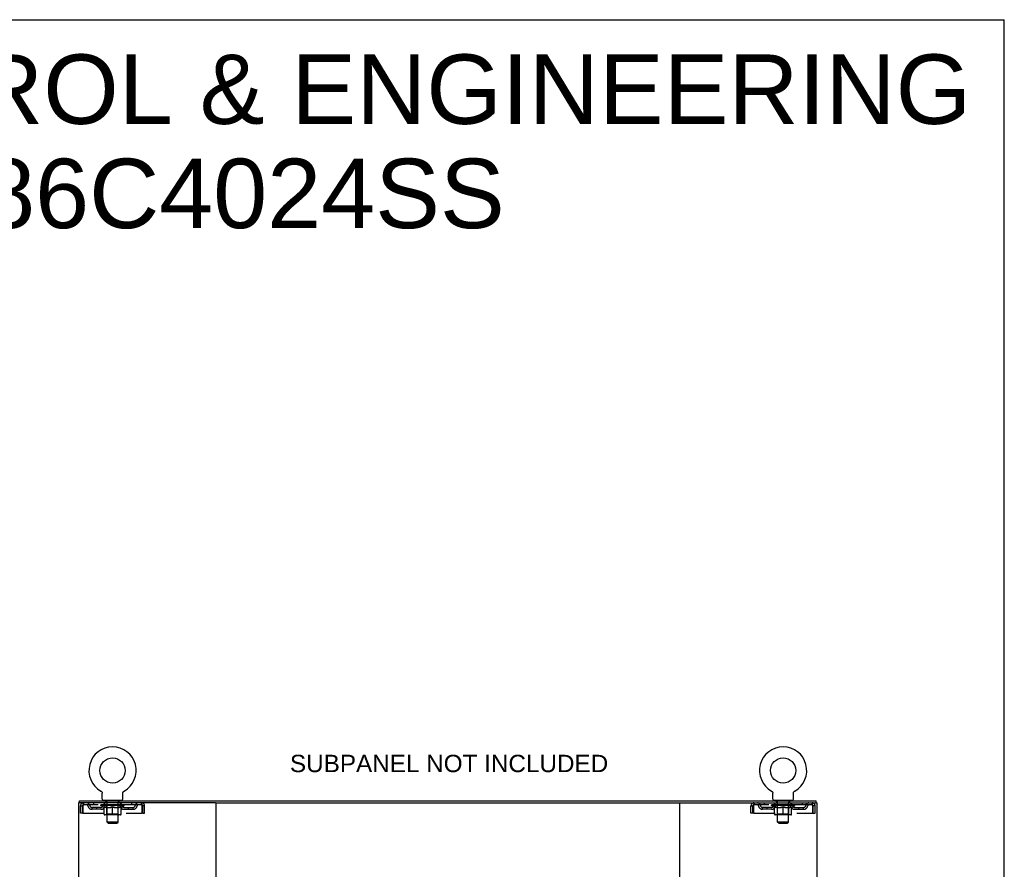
# Model space of a CAD drawing. Header units: inches. Extents: x 0 to 215, y 0 to 139.
# Tile 111 of 111: x 161 to 215, y 93 to 139. Entities that reach past the tile are written whole.
import ezdxf

# ---------------------------------------------------------------- set-up
doc = ezdxf.new("R2010")
doc.units = ezdxf.units.IN
doc.header["$LTSCALE"] = 11.804375
doc.header["$MEASUREMENT"] = 0
doc.linetypes.add('HIDDEN', pattern=[0.2, 0.1, -0.1])
doc.layers.get('0').update_dxf_attribs({"linetype": 'CONTINUOUS'})
doc.layers.add('DEFAULT_2', color=8, linetype='HIDDEN')
doc.layers.add('DIMENSIONS', color=7, linetype='CONTINUOUS')
doc.styles.get("Standard").update_dxf_attribs({"font": 'arial.ttf'})

msp = doc.modelspace()

# ---------------------------------------------------------------- linework, layer by layer
at = {"color": 7, "linetype": 'Continuous'}
for p, q in [((0, 138.875), (214.625, 138.875)), ((214.625, 0), (214.625, 138.875)), ((165.394, 96.83), (165.394, 96.83)), ((165.394, 96.83), (165.398, 96.827)), ((165.396, 96.828), (165.395, 96.829)), ((165.398, 96.827), (165.402, 96.825)), ((165.402, 96.825), (165.407, 96.822)), ((165.406, 96.822), (165.411, 96.819)), ((165.411, 96.819), (165.415, 96.815)), ((165.414, 96.816), (165.418, 96.812)), ((165.418, 96.812), (165.422, 96.809)), ((165.422, 96.809), (165.426, 96.805)), ((165.426, 96.805), (165.429, 96.801)), ((165.429, 96.802), (165.433, 96.798)), ((165.432, 96.798), (165.436, 96.794)), ((165.436, 96.794), (165.439, 96.79)), ((165.439, 96.79), (165.442, 96.785)), ((165.442, 96.786), (165.445, 96.781)), ((165.444, 96.781), (165.447, 96.777)), ((165.447, 96.777), (165.45, 96.772)), ((165.45, 96.773), (165.452, 96.768)), ((165.452, 96.768), (165.454, 96.763)), ((165.454, 96.763), (165.456, 96.759)), ((165.456, 96.759), (165.458, 96.754)), ((165.458, 96.754), (165.46, 96.749)), ((165.46, 96.749), (165.461, 96.744)), ((165.461, 96.744), (165.462, 96.739)), ((165.462, 96.739), (165.463, 96.734)), ((165.463, 96.734), (165.464, 96.729)), ((165.464, 96.729), (165.465, 96.724)), ((165.465, 96.724), (165.466, 96.719)), ((165.466, 96.709), (165.467, 96.705)), ((165.467, 96.391), (165.467, 96.705)), ((166.592, 96.719), (166.593, 96.724)), ((166.592, 96.714), (166.592, 96.719)), ((166.592, 96.391), (166.592, 96.705)), ((166.593, 96.724), (166.594, 96.729)), ((166.594, 96.729), (166.595, 96.734)), ((166.595, 96.734), (166.596, 96.739)), ((166.596, 96.739), (166.597, 96.744)), ((166.597, 96.744), (166.599, 96.749)), ((166.599, 96.749), (166.6, 96.754)), ((166.6, 96.754), (166.602, 96.759)), ((166.602, 96.759), (166.604, 96.763)), ((166.604, 96.763), (166.606, 96.768)), ((166.606, 96.768), (166.608, 96.773)), ((166.608, 96.772), (166.611, 96.777)), ((166.611, 96.777), (166.614, 96.781)), ((166.614, 96.781), (166.616, 96.786)), ((166.616, 96.785), (166.619, 96.79)), ((166.619, 96.79), (166.622, 96.794)), ((166.622, 96.794), (166.626, 96.798)), ((166.625, 96.798), (166.629, 96.802)), ((166.629, 96.801), (166.632, 96.805)), ((166.632, 96.805), (166.636, 96.809)), ((166.636, 96.809), (166.64, 96.812)), ((166.64, 96.812), (166.644, 96.816)), ((166.643, 96.815), (166.648, 96.819)), ((166.647, 96.819), (166.652, 96.822)), ((166.651, 96.822), (166.656, 96.825)), ((166.656, 96.825), (166.66, 96.827)), ((166.656, 96.825), (166.657, 96.825)), ((166.66, 96.827), (166.664, 96.83)), ((166.663, 96.829), (166.662, 96.828)), ((201.936, 96.83), (201.936, 96.83)), ((201.936, 96.83), (201.94, 96.827)), ((201.938, 96.828), (201.937, 96.829)), ((201.94, 96.827), (201.944, 96.825)), ((201.944, 96.825), (201.949, 96.822)), ((201.948, 96.822), (201.953, 96.819)), ((201.953, 96.819), (201.957, 96.815)), ((201.956, 96.816), (201.96, 96.812)), ((201.96, 96.812), (201.964, 96.809)), ((201.964, 96.809), (201.968, 96.805)), ((201.968, 96.805), (201.971, 96.801)), ((201.971, 96.802), (201.975, 96.798)), ((201.978, 96.794), (201.981, 96.79)), ((201.981, 96.79), (201.984, 96.785)), ((201.984, 96.786), (201.987, 96.781)), ((201.986, 96.781), (201.989, 96.777)), ((201.989, 96.777), (201.992, 96.772)), ((201.992, 96.773), (201.994, 96.768)), ((201.994, 96.768), (201.996, 96.763)), ((201.996, 96.763), (201.998, 96.759)), ((201.998, 96.759), (202, 96.754)), ((202, 96.754), (202.002, 96.749)), ((202.002, 96.749), (202.003, 96.744)), ((202.003, 96.744), (202.004, 96.739)), ((202.004, 96.739), (202.005, 96.734)), ((202.005, 96.734), (202.006, 96.729)), ((202.006, 96.729), (202.007, 96.724)), ((202.007, 96.724), (202.008, 96.719)), ((202.008, 96.709), (202.009, 96.705)), ((202.009, 96.391), (202.009, 96.705)), ((203.134, 96.719), (203.135, 96.724)), ((203.134, 96.714), (203.134, 96.719)), ((203.134, 96.391), (203.134, 96.705)), ((203.135, 96.724), (203.136, 96.729)), ((203.136, 96.729), (203.137, 96.734)), ((203.137, 96.734), (203.138, 96.739)), ((203.138, 96.739), (203.139, 96.744)), ((203.139, 96.744), (203.141, 96.749)), ((203.141, 96.749), (203.142, 96.754)), ((203.142, 96.754), (203.144, 96.759)), ((203.144, 96.759), (203.146, 96.763)), ((203.146, 96.763), (203.148, 96.768)), ((203.148, 96.768), (203.15, 96.773)), ((203.15, 96.772), (203.153, 96.777)), ((203.153, 96.777), (203.156, 96.781)), ((203.156, 96.781), (203.158, 96.786)), ((203.158, 96.785), (203.161, 96.79)), ((203.161, 96.79), (203.164, 96.794)), ((203.164, 96.794), (203.168, 96.798)), ((203.167, 96.798), (203.171, 96.802)), ((203.171, 96.801), (203.174, 96.805)), ((203.174, 96.805), (203.178, 96.809)), ((203.178, 96.809), (203.182, 96.812)), ((203.182, 96.812), (203.186, 96.816)), ((203.185, 96.815), (203.19, 96.819)), ((203.189, 96.819), (203.194, 96.822)), ((203.193, 96.822), (203.198, 96.825)), ((203.198, 96.825), (203.202, 96.827)), ((203.198, 96.825), (203.199, 96.825)), ((203.202, 96.827), (203.206, 96.83)), ((203.205, 96.829), (203.204, 96.828)), ((203.206, 96.83), (203.206, 96.83)), ((164.227, 96.188), (164.227, 96.292)), ((164.265, 96.188), (164.236, 96.188)), ((165.529, 96.322), (165.529, 96.292)), ((166.529, 96.322), (165.529, 96.322)), ((166.529, 96.322), (166.529, 96.292)), ((171.635, 96.188), (196.965, 96.188)), ((202.071, 96.322), (202.071, 96.292)), ((203.071, 96.322), (202.071, 96.322)), ((203.071, 96.322), (203.071, 96.292)), ((204.364, 96.188), (204.335, 96.188)), ((204.373, 96.188), (204.373, 96.292))]:
    msp.add_line(p, q, dxfattribs=at)
at = {"color": 3, "linetype": 'Continuous'}
for p, q in [((164.175, 96.188), (164.175, 10.396)), ((164.236, 96.188), (164.175, 96.188)), ((164.227, 96.292), (204.373, 96.292)), ((171.635, 96.188), (164.265, 96.188)), ((171.675, 10.436), (171.675, 96.148)), ((196.925, 96.148), (196.925, 10.436)), ((196.965, 96.188), (204.335, 96.188)), ((204.364, 96.188), (204.425, 96.188)), ((204.425, 10.396), (204.425, 96.188))]:
    msp.add_line(p, q, dxfattribs=at)
at = {"color": 7, "linetype": 'Continuous'}
for points in [[(165.466, 96.719), (165.466, 96.714), (165.466, 96.709)], [(166.592, 96.705), (166.592, 96.709), (166.592, 96.714)], [(166.592, 96.705), (166.592, 96.709), (166.592, 96.714)], [(201.974, 96.798), (201.978, 96.794), (201.981, 96.79)], [(202.008, 96.719), (202.008, 96.714), (202.008, 96.709)], [(203.134, 96.705), (203.134, 96.709), (203.134, 96.714)], [(203.134, 96.705), (203.134, 96.709), (203.134, 96.714)]]:
    msp.add_lwpolyline(points, dxfattribs=at)
for centre in [(166.029, 97.95), (202.571, 97.95)]:
    msp.add_circle(centre, 0.688, dxfattribs=at)
for centre, radius, start, end in [((166.029, 97.95), 1.288, 299.5053, 240.4947), ((202.571, 97.95), 1.288, 299.5053, 240.4947), ((165.536, 96.391), 0.069, 180, 265), ((166.523, 96.391), 0.069, 275, 360), ((171.715, 96.148), 0.04, 90, 180), ((196.885, 96.148), 0.04, 0, 90), ((202.078, 96.391), 0.069, 180, 265), ((203.065, 96.391), 0.069, 275, 360)]:
    msp.add_arc(centre, radius, start, end, dxfattribs=at)
at = {"color": 3, "linetype": 'Continuous'}
for centre, start, end in [((171.635, 96.148), 0, 90), ((196.965, 96.148), 90, 180)]:
    msp.add_arc(centre, 0.04, start, end, dxfattribs=at)
at = {"layer": 'DEFAULT_2', "color": 8, "linetype": 'HIDDEN'}
for p, q in [((165.401, 96.825), (165.402, 96.825)), ((166.664, 96.83), (166.664, 96.83)), ((201.936, 96.83), (201.936, 96.83)), ((201.943, 96.825), (201.944, 96.825)), ((164.446, 96.188), (164.446, 96.084)), ((167.612, 96.084), (164.446, 96.084)), ((164.998, 96.188), (164.998, 96.084)), ((165.396, 96.037), (165.396, 96.084)), ((165.405, 96.077), (165.405, 96.084)), ((165.414, 96.074), (165.414, 96.077)), ((165.414, 96.074), (166.644, 96.074)), ((165.423, 96.074), (165.423, 96.077)), ((165.424, 96.074), (165.424, 96.077)), ((165.434, 96.077), (165.434, 96.084)), ((165.45, 96.074), (165.45, 96.077)), ((165.452, 96.074), (165.452, 96.077)), ((165.481, 96.077), (165.481, 96.084)), ((165.495, 96.074), (165.495, 96.077)), ((165.498, 96.074), (165.498, 96.077)), ((165.702, 96.077), (165.501, 96.077)), ((165.544, 96.077), (165.544, 96.084)), ((165.545, 96.074), (165.545, 96.077)), ((165.546, 96.074), (165.546, 96.077)), ((165.549, 96.074), (165.549, 96.077)), ((165.556, 96.074), (165.556, 96.077)), ((165.556, 96.074), (165.556, 96.077)), ((165.56, 96.074), (165.56, 96.077)), ((165.563, 96.074), (165.563, 96.078)), ((165.567, 96.074), (165.567, 96.077)), ((165.582, 96.074), (165.582, 96.077)), ((165.592, 96.084), (165.592, 96.188)), ((165.6, 96.074), (165.6, 96.079)), ((165.6, 96.074), (165.6, 96.077)), ((165.621, 96.074), (165.621, 96.077)), ((165.621, 96.074), (165.621, 96.077)), ((165.622, 96.077), (165.622, 96.084)), ((165.626, 96.322), (165.626, 96.292)), ((165.632, 96.074), (165.632, 96.077)), ((165.636, 96.074), (165.636, 96.077)), ((165.645, 96.074), (165.645, 96.077)), ((165.656, 96.074), (165.656, 96.081)), ((165.664, 96.232), (165.664, 96.312)), ((165.672, 96.074), (165.672, 96.077)), ((165.734, 96.222), (165.674, 96.222)), ((165.675, 96.074), (165.675, 96.077)), ((165.702, 96.074), (165.702, 96.077)), ((165.769, 96.077), (165.707, 96.077)), ((165.712, 96.077), (165.712, 96.084)), ((165.719, 96.074), (165.719, 96.077)), ((165.724, 96.074), (165.724, 96.077)), ((165.729, 95.141), (165.729, 96.212)), ((165.73, 96.074), (165.73, 96.082)), ((165.734, 96.074), (165.734, 96.077)), ((165.745, 96.074), (165.745, 96.077)), ((165.769, 96.074), (165.769, 96.077)), ((165.844, 96.077), (165.785, 96.077)), ((165.805, 96.074), (165.805, 96.077)), ((165.812, 96.077), (165.812, 96.084)), ((165.816, 96.074), (165.816, 96.077)), ((165.819, 96.074), (165.819, 96.083)), ((165.821, 96.074), (165.821, 96.077)), ((165.829, 96.074), (165.829, 96.077)), ((165.844, 96.074), (165.844, 96.077)), ((165.925, 96.077), (165.87, 96.077)), ((165.883, 96.074), (165.883, 96.077)), ((165.915, 96.077), (165.992, 96.081)), ((165.919, 96.077), (165.919, 96.084)), ((165.92, 96.084), (165.919, 96.084)), ((165.92, 96.077), (165.92, 96.084)), ((165.92, 96.074), (165.92, 96.077)), ((165.923, 96.074), (165.923, 96.077)), ((165.925, 96.074), (165.925, 96.077)), ((165.925, 96.074), (165.925, 96.077)), ((165.96, 96.077), (166.025, 96.077)), ((165.966, 96.074), (165.966, 96.077)), ((165.971, 96.077), (165.971, 96.08)), ((165.992, 96.077), (165.992, 96.081)), ((166.008, 96.074), (166.008, 96.077)), ((166.026, 96.077), (166.026, 96.077)), ((166.026, 96.074), (166.026, 96.077)), ((166.026, 96.074), (166.026, 96.077)), ((166.029, 96.077), (166.029, 96.084)), ((166.029, 96.084), (166.143, 96.077)), ((166.032, 96.074), (166.032, 96.077)), ((166.032, 96.074), (166.032, 96.077)), ((166.032, 96.077), (166.032, 96.077)), ((166.05, 96.074), (166.05, 96.077)), ((166.05, 96.077), (166.098, 96.077)), ((166.093, 96.074), (166.093, 96.077)), ((166.133, 96.074), (166.133, 96.077)), ((166.134, 96.074), (166.134, 96.077)), ((166.134, 96.077), (166.188, 96.077)), ((166.135, 96.074), (166.135, 96.077)), ((166.138, 96.077), (166.138, 96.084)), ((166.138, 96.084), (166.139, 96.084)), ((166.138, 96.074), (166.138, 96.077)), ((166.139, 96.077), (166.139, 96.084)), ((166.175, 96.074), (166.175, 96.077)), ((166.214, 96.074), (166.214, 96.077)), ((166.214, 96.077), (166.273, 96.077)), ((166.229, 96.074), (166.229, 96.077)), ((166.237, 96.074), (166.237, 96.077)), ((166.24, 96.074), (166.24, 96.083)), ((166.242, 96.074), (166.242, 96.077)), ((166.246, 96.077), (166.246, 96.084)), ((166.253, 96.074), (166.253, 96.077)), ((166.289, 96.074), (166.289, 96.077)), ((166.289, 96.077), (166.351, 96.077)), ((166.313, 96.074), (166.313, 96.077)), ((166.384, 96.222), (166.324, 96.222)), ((166.324, 96.074), (166.324, 96.077)), ((166.328, 96.074), (166.328, 96.082)), ((166.329, 95.141), (166.329, 96.212)), ((166.334, 96.074), (166.334, 96.077)), ((166.339, 96.074), (166.339, 96.077)), ((166.346, 96.077), (166.346, 96.084)), ((166.356, 96.074), (166.356, 96.077)), ((166.356, 96.077), (166.557, 96.077)), ((166.383, 96.074), (166.383, 96.077)), ((166.386, 96.074), (166.386, 96.077)), ((166.394, 96.232), (166.394, 96.312)), ((166.402, 96.074), (166.402, 96.081)), ((166.413, 96.074), (166.413, 96.077)), ((166.422, 96.074), (166.422, 96.077)), ((166.426, 96.074), (166.426, 96.077)), ((166.432, 96.322), (166.432, 96.292)), ((166.436, 96.077), (166.436, 96.084)), ((166.438, 96.074), (166.438, 96.077)), ((166.438, 96.074), (166.438, 96.077)), ((166.458, 96.074), (166.458, 96.079)), ((166.458, 96.074), (166.458, 96.077)), ((166.467, 96.084), (166.467, 96.188)), ((166.476, 96.074), (166.476, 96.077)), ((166.491, 96.074), (166.491, 96.077)), ((166.495, 96.074), (166.495, 96.078)), ((166.498, 96.074), (166.498, 96.077)), ((166.502, 96.074), (166.502, 96.077)), ((166.502, 96.074), (166.502, 96.077)), ((166.509, 96.074), (166.509, 96.077)), ((166.512, 96.074), (166.512, 96.077)), ((166.513, 96.074), (166.513, 96.077)), ((166.514, 96.077), (166.514, 96.084)), ((166.56, 96.074), (166.56, 96.077)), ((166.563, 96.074), (166.563, 96.077)), ((166.577, 96.077), (166.577, 96.084)), ((166.606, 96.074), (166.606, 96.077)), ((166.608, 96.074), (166.608, 96.077)), ((166.624, 96.077), (166.624, 96.084)), ((166.634, 96.074), (166.634, 96.077)), ((166.635, 96.074), (166.635, 96.077)), ((166.644, 96.074), (166.644, 96.077)), ((166.653, 96.077), (166.653, 96.084)), ((166.662, 96.037), (166.662, 96.084)), ((167.06, 96.188), (167.06, 96.084)), ((167.612, 96.084), (167.612, 96.188)), ((200.988, 96.188), (200.988, 96.084)), ((204.154, 96.084), (200.988, 96.084)), ((201.54, 96.188), (201.54, 96.084)), ((201.938, 96.037), (201.938, 96.084)), ((201.947, 96.077), (201.947, 96.084)), ((201.956, 96.074), (201.956, 96.077)), ((201.956, 96.074), (203.186, 96.074)), ((201.965, 96.074), (201.965, 96.077)), ((201.966, 96.074), (201.966, 96.077)), ((201.976, 96.077), (201.976, 96.084)), ((201.992, 96.074), (201.992, 96.077)), ((201.994, 96.074), (201.994, 96.077)), ((202.023, 96.077), (202.023, 96.084)), ((202.037, 96.074), (202.037, 96.077)), ((202.04, 96.074), (202.04, 96.077)), ((202.244, 96.077), (202.043, 96.077)), ((202.086, 96.077), (202.086, 96.084)), ((202.087, 96.074), (202.087, 96.077)), ((202.088, 96.074), (202.088, 96.077)), ((202.091, 96.074), (202.091, 96.077)), ((202.098, 96.074), (202.098, 96.077)), ((202.098, 96.074), (202.098, 96.077)), ((202.102, 96.074), (202.102, 96.077)), ((202.105, 96.074), (202.105, 96.078)), ((202.109, 96.074), (202.109, 96.077)), ((202.124, 96.074), (202.124, 96.077)), ((202.134, 96.084), (202.134, 96.188)), ((202.142, 96.074), (202.142, 96.079)), ((202.142, 96.074), (202.142, 96.077)), ((202.163, 96.074), (202.163, 96.077)), ((202.163, 96.074), (202.163, 96.077)), ((202.164, 96.077), (202.164, 96.084)), ((202.168, 96.322), (202.168, 96.292)), ((202.174, 96.074), (202.174, 96.077)), ((202.178, 96.074), (202.178, 96.077)), ((202.187, 96.074), (202.187, 96.077)), ((202.198, 96.074), (202.198, 96.081)), ((202.206, 96.232), (202.206, 96.312)), ((202.214, 96.074), (202.214, 96.077)), ((202.276, 96.222), (202.216, 96.222)), ((202.217, 96.074), (202.217, 96.077)), ((202.244, 96.074), (202.244, 96.077)), ((202.311, 96.077), (202.249, 96.077)), ((202.254, 96.077), (202.254, 96.084)), ((202.261, 96.074), (202.261, 96.077)), ((202.266, 96.074), (202.266, 96.077)), ((202.271, 95.141), (202.271, 96.212)), ((202.272, 96.074), (202.272, 96.082)), ((202.276, 96.074), (202.276, 96.077)), ((202.287, 96.074), (202.287, 96.077)), ((202.311, 96.074), (202.311, 96.077)), ((202.386, 96.077), (202.327, 96.077)), ((202.347, 96.074), (202.347, 96.077)), ((202.354, 96.077), (202.354, 96.084)), ((202.358, 96.074), (202.358, 96.077)), ((202.361, 96.074), (202.361, 96.083)), ((202.363, 96.074), (202.363, 96.077)), ((202.371, 96.074), (202.371, 96.077)), ((202.386, 96.074), (202.386, 96.077)), ((202.467, 96.077), (202.412, 96.077)), ((202.425, 96.074), (202.425, 96.077)), ((202.457, 96.077), (202.534, 96.081)), ((202.461, 96.077), (202.461, 96.084)), ((202.462, 96.084), (202.461, 96.084)), ((202.462, 96.077), (202.462, 96.084)), ((202.462, 96.074), (202.462, 96.077)), ((202.465, 96.074), (202.465, 96.077)), ((202.467, 96.074), (202.467, 96.077)), ((202.467, 96.074), (202.467, 96.077)), ((202.502, 96.077), (202.567, 96.077)), ((202.508, 96.074), (202.508, 96.077)), ((202.513, 96.077), (202.513, 96.08)), ((202.534, 96.077), (202.534, 96.081)), ((202.55, 96.074), (202.55, 96.077)), ((202.568, 96.077), (202.568, 96.077)), ((202.568, 96.074), (202.568, 96.077)), ((202.568, 96.074), (202.568, 96.077)), ((202.571, 96.077), (202.571, 96.084)), ((202.571, 96.084), (202.685, 96.077)), ((202.574, 96.074), (202.574, 96.077)), ((202.574, 96.074), (202.574, 96.077)), ((202.574, 96.077), (202.574, 96.077)), ((202.592, 96.074), (202.592, 96.077)), ((202.592, 96.077), (202.64, 96.077)), ((202.635, 96.074), (202.635, 96.077)), ((202.675, 96.074), (202.675, 96.077)), ((202.676, 96.074), (202.676, 96.077)), ((202.676, 96.077), (202.73, 96.077)), ((202.677, 96.074), (202.677, 96.077)), ((202.68, 96.077), (202.68, 96.084)), ((202.68, 96.084), (202.681, 96.084)), ((202.68, 96.074), (202.68, 96.077)), ((202.681, 96.077), (202.681, 96.084)), ((202.717, 96.074), (202.717, 96.077)), ((202.756, 96.074), (202.756, 96.077)), ((202.756, 96.077), (202.815, 96.077)), ((202.771, 96.074), (202.771, 96.077)), ((202.779, 96.074), (202.779, 96.077)), ((202.782, 96.074), (202.782, 96.083)), ((202.784, 96.074), (202.784, 96.077)), ((202.788, 96.077), (202.788, 96.084)), ((202.795, 96.074), (202.795, 96.077)), ((202.831, 96.074), (202.831, 96.077)), ((202.831, 96.077), (202.893, 96.077)), ((202.855, 96.074), (202.855, 96.077)), ((202.926, 96.222), (202.866, 96.222)), ((202.866, 96.074), (202.866, 96.077)), ((202.87, 96.074), (202.87, 96.082)), ((202.871, 95.141), (202.871, 96.212)), ((202.876, 96.074), (202.876, 96.077)), ((202.881, 96.074), (202.881, 96.077)), ((202.888, 96.077), (202.888, 96.084)), ((202.898, 96.074), (202.898, 96.077)), ((202.898, 96.077), (203.099, 96.077)), ((202.925, 96.074), (202.925, 96.077)), ((202.928, 96.074), (202.928, 96.077)), ((202.936, 96.232), (202.936, 96.312)), ((202.944, 96.074), (202.944, 96.081)), ((202.955, 96.074), (202.955, 96.077)), ((202.964, 96.074), (202.964, 96.077)), ((202.968, 96.074), (202.968, 96.077)), ((202.974, 96.322), (202.974, 96.292)), ((202.978, 96.077), (202.978, 96.084)), ((202.98, 96.074), (202.98, 96.077)), ((202.98, 96.074), (202.98, 96.077)), ((203, 96.074), (203, 96.079)), ((203, 96.074), (203, 96.077)), ((203.009, 96.084), (203.009, 96.188)), ((203.018, 96.074), (203.018, 96.077)), ((203.033, 96.074), (203.033, 96.077)), ((203.037, 96.074), (203.037, 96.078)), ((203.04, 96.074), (203.04, 96.077)), ((203.044, 96.074), (203.044, 96.077)), ((203.044, 96.074), (203.044, 96.077)), ((203.051, 96.074), (203.051, 96.077)), ((203.054, 96.074), (203.054, 96.077)), ((203.055, 96.074), (203.055, 96.077)), ((203.056, 96.077), (203.056, 96.084)), ((203.102, 96.074), (203.102, 96.077)), ((203.105, 96.074), (203.105, 96.077)), ((203.119, 96.077), (203.119, 96.084)), ((203.148, 96.074), (203.148, 96.077)), ((203.15, 96.074), (203.15, 96.077)), ((203.166, 96.077), (203.166, 96.084)), ((203.176, 96.074), (203.176, 96.077)), ((203.177, 96.074), (203.177, 96.077)), ((203.186, 96.074), (203.186, 96.077)), ((203.195, 96.077), (203.195, 96.084)), ((203.204, 96.037), (203.204, 96.084)), ((203.602, 96.188), (203.602, 96.084)), ((204.154, 96.084), (204.154, 96.188)), ((164.279, 95.625), (164.279, 96.021)), ((164.279, 96.021), (164.383, 96.021)), ((164.383, 95.625), (164.279, 95.625)), ((164.383, 95.625), (164.383, 96.021)), ((164.413, 96.021), (164.413, 95.625)), ((164.413, 95.625), (167.645, 95.625)), ((164.914, 95.833), (164.914, 95.937)), ((165.397, 95.937), (164.914, 95.937)), ((165.397, 95.833), (164.914, 95.833)), ((165.164, 95.833), (165.164, 95.937)), ((165.555, 95.925), (165.396, 96.037)), ((166.662, 96.037), (165.396, 96.037)), ((165.555, 95.925), (165.566, 95.925)), ((165.566, 95.562), (165.566, 95.969)), ((166.455, 95.525), (165.603, 95.525)), ((165.716, 95.565), (165.676, 95.525)), ((165.708, 95.925), (165.888, 95.925)), ((165.716, 95.565), (165.716, 96.034)), ((166.342, 95.565), (165.716, 95.565)), ((166.029, 95.525), (166.029, 95.969)), ((166.17, 95.925), (166.35, 95.925)), ((166.342, 95.565), (166.342, 96.034)), ((166.342, 95.565), (166.382, 95.525)), ((166.493, 95.562), (166.493, 95.969)), ((166.493, 95.925), (166.503, 95.925)), ((166.503, 95.925), (166.662, 96.037)), ((166.661, 95.937), (167.144, 95.937)), ((166.661, 95.833), (167.144, 95.833)), ((166.894, 95.833), (166.894, 95.937)), ((167.144, 95.833), (167.144, 95.937)), ((167.645, 95.625), (167.645, 96.021)), ((167.675, 95.625), (167.675, 96.021)), ((167.779, 96.021), (167.675, 96.021)), ((167.675, 95.625), (167.779, 95.625)), ((167.779, 95.625), (167.779, 96.021)), ((200.821, 95.625), (200.821, 96.021)), ((200.821, 96.021), (200.925, 96.021)), ((200.925, 95.625), (200.821, 95.625)), ((200.925, 95.625), (200.925, 96.021)), ((200.955, 96.021), (200.955, 95.625)), ((200.955, 95.625), (204.187, 95.625)), ((201.456, 95.833), (201.456, 95.937)), ((201.939, 95.937), (201.456, 95.937)), ((201.939, 95.833), (201.456, 95.833)), ((201.706, 95.833), (201.706, 95.937)), ((203.204, 96.037), (201.938, 96.037)), ((202.097, 95.925), (201.938, 96.037)), ((202.097, 95.925), (202.108, 95.925)), ((202.108, 95.562), (202.108, 95.969)), ((202.997, 95.525), (202.145, 95.525)), ((202.258, 95.565), (202.218, 95.525)), ((202.25, 95.925), (202.43, 95.925)), ((202.258, 95.565), (202.258, 96.034)), ((202.884, 95.565), (202.258, 95.565)), ((202.571, 95.525), (202.571, 95.969)), ((202.712, 95.925), (202.892, 95.925)), ((202.884, 95.565), (202.884, 96.034)), ((202.884, 95.565), (202.924, 95.525)), ((203.035, 95.562), (203.035, 95.969)), ((203.035, 95.925), (203.045, 95.925)), ((203.045, 95.925), (203.204, 96.037)), ((203.203, 95.937), (203.686, 95.937)), ((203.203, 95.833), (203.686, 95.833)), ((203.436, 95.833), (203.436, 95.937)), ((203.686, 95.833), (203.686, 95.937)), ((204.187, 95.625), (204.187, 96.021)), ((204.217, 95.625), (204.217, 96.021)), ((204.321, 96.021), (204.217, 96.021)), ((204.217, 95.625), (204.321, 95.625)), ((204.321, 95.625), (204.321, 96.021)), ((165.798, 95.072), (165.729, 95.141)), ((166.329, 95.141), (165.729, 95.141)), ((165.798, 95.072), (166.26, 95.072)), ((166.26, 95.072), (166.329, 95.141)), ((202.871, 95.141), (202.271, 95.141)), ((202.34, 95.072), (202.271, 95.141)), ((202.34, 95.072), (202.802, 95.072)), ((202.802, 95.072), (202.871, 95.141))]:
    msp.add_line(p, q, dxfattribs=at)
for points in [[(164.446, 96.188), (164.444, 96.187), (164.441, 96.184), (164.439, 96.178), (164.437, 96.171), (164.434, 96.162), (164.432, 96.151), (164.43, 96.139), (164.427, 96.125), (164.425, 96.11), (164.422, 96.093), (164.42, 96.076), (164.418, 96.058), (164.415, 96.039), (164.413, 96.021)], [(164.446, 96.084), (164.444, 96.083), (164.441, 96.082), (164.439, 96.08), (164.437, 96.077), (164.434, 96.074), (164.432, 96.07), (164.43, 96.065), (164.427, 96.06), (164.425, 96.054), (164.422, 96.048), (164.42, 96.042), (164.418, 96.035), (164.415, 96.028), (164.413, 96.021)], [(167.645, 96.021), (167.643, 96.039), (167.64, 96.058), (167.638, 96.076), (167.636, 96.093), (167.633, 96.11), (167.631, 96.125), (167.629, 96.139), (167.626, 96.151), (167.624, 96.162), (167.621, 96.171), (167.619, 96.178), (167.617, 96.184), (167.614, 96.187), (167.612, 96.188)], [(167.645, 96.021), (167.643, 96.028), (167.64, 96.035), (167.638, 96.042), (167.636, 96.048), (167.633, 96.054), (167.631, 96.06), (167.629, 96.065), (167.626, 96.07), (167.624, 96.074), (167.621, 96.077), (167.619, 96.08), (167.617, 96.082), (167.614, 96.083), (167.612, 96.084)], [(200.988, 96.188), (200.986, 96.187), (200.983, 96.184), (200.981, 96.178), (200.979, 96.171), (200.976, 96.162), (200.974, 96.151), (200.972, 96.139), (200.969, 96.125), (200.967, 96.11), (200.964, 96.093), (200.962, 96.076), (200.96, 96.058), (200.957, 96.039), (200.955, 96.021)], [(200.988, 96.084), (200.986, 96.083), (200.983, 96.082), (200.981, 96.08), (200.979, 96.077), (200.976, 96.074), (200.974, 96.07), (200.972, 96.065), (200.969, 96.06), (200.967, 96.054), (200.964, 96.048), (200.962, 96.042), (200.96, 96.035), (200.957, 96.028), (200.955, 96.021)], [(204.187, 96.021), (204.185, 96.039), (204.182, 96.058), (204.18, 96.076), (204.178, 96.093), (204.175, 96.11), (204.173, 96.125), (204.171, 96.139), (204.168, 96.151), (204.166, 96.162), (204.163, 96.171), (204.161, 96.178), (204.159, 96.184), (204.156, 96.187), (204.154, 96.188)], [(204.187, 96.021), (204.185, 96.028), (204.182, 96.035), (204.18, 96.042), (204.178, 96.048), (204.175, 96.054), (204.173, 96.06), (204.171, 96.065), (204.168, 96.07), (204.166, 96.074), (204.163, 96.077), (204.161, 96.08), (204.159, 96.082), (204.156, 96.083), (204.154, 96.084)], [(165.715, 95.925), (165.691, 95.93), (165.666, 95.936), (165.641, 95.942), (165.616, 95.95), (165.591, 95.959), (165.566, 95.969)], [(165.566, 95.968), (165.59, 95.958), (165.614, 95.95), (165.638, 95.942), (165.661, 95.936), (165.685, 95.93), (165.708, 95.925)], [(166.029, 95.969), (166.003, 95.959), (165.977, 95.95), (165.952, 95.942), (165.927, 95.936), (165.903, 95.93), (165.878, 95.925)], [(165.888, 95.925), (165.911, 95.93), (165.934, 95.936), (165.958, 95.942), (165.981, 95.95), (166.005, 95.958), (166.029, 95.967)], [(166.18, 95.925), (166.155, 95.93), (166.13, 95.936), (166.105, 95.942), (166.08, 95.95), (166.055, 95.959), (166.029, 95.969)], [(166.029, 95.967), (166.053, 95.958), (166.077, 95.95), (166.101, 95.942), (166.124, 95.936), (166.147, 95.93), (166.17, 95.925)], [(166.493, 95.969), (166.467, 95.959), (166.441, 95.95), (166.416, 95.942), (166.392, 95.936), (166.367, 95.93), (166.343, 95.925)], [(166.35, 95.925), (166.374, 95.93), (166.397, 95.936), (166.421, 95.942), (166.444, 95.95), (166.468, 95.958), (166.493, 95.968)], [(202.257, 95.925), (202.233, 95.93), (202.208, 95.936), (202.183, 95.942), (202.158, 95.95), (202.133, 95.959), (202.108, 95.969)], [(202.108, 95.968), (202.132, 95.958), (202.156, 95.95), (202.18, 95.942), (202.203, 95.936), (202.227, 95.93), (202.25, 95.925)], [(202.571, 95.969), (202.545, 95.959), (202.519, 95.95), (202.494, 95.942), (202.469, 95.936), (202.445, 95.93), (202.42, 95.925)], [(202.43, 95.925), (202.453, 95.93), (202.476, 95.936), (202.5, 95.942), (202.523, 95.95), (202.547, 95.958), (202.571, 95.967)], [(202.722, 95.925), (202.697, 95.93), (202.672, 95.936), (202.647, 95.942), (202.622, 95.95), (202.597, 95.959), (202.571, 95.969)], [(202.571, 95.967), (202.595, 95.958), (202.619, 95.95), (202.643, 95.942), (202.666, 95.936), (202.689, 95.93), (202.712, 95.925)], [(203.035, 95.969), (203.009, 95.959), (202.983, 95.95), (202.958, 95.942), (202.934, 95.936), (202.909, 95.93), (202.885, 95.925)], [(202.892, 95.925), (202.916, 95.93), (202.939, 95.936), (202.963, 95.942), (202.986, 95.95), (203.01, 95.958), (203.035, 95.968)]]:
    msp.add_lwpolyline(points, dxfattribs=at)
for centre, radius, start, end in [((164.446, 96.021), 0.167, 90, 180), ((164.446, 96.021), 0.063, 90, 180), ((164.625, 96.021), 0.167, 8.0716, 90), ((164.626, 96.021), 0.0625, 7.9863, 90), ((165.687, 96.021), 0.167, 90, 171.9284), ((165.536, 96.391), 0.069, 265, 270), ((165.686, 96.021), 0.0625, 90, 172.0137), ((165.654, 96.312), 0.01, 0, 90), ((165.674, 96.232), 0.01, 180, 270), ((165.676, 96.034), 0.0398, 0, 90), ((165.719, 96.212), 0.01, 0, 90), ((166.339, 96.212), 0.01, 90, 180), ((166.382, 96.034), 0.0398, 90, 180), ((166.372, 96.021), 0.167, 8.0716, 90), ((166.372, 96.021), 0.0625, 7.9863, 90), ((166.384, 96.232), 0.01, 270, 360), ((166.404, 96.312), 0.01, 90, 180), ((166.523, 96.391), 0.069, 270, 275), ((167.433, 96.021), 0.167, 90, 171.9284), ((167.432, 96.021), 0.0625, 90, 172.0137), ((167.612, 96.021), 0.167, 0, 90), ((167.612, 96.021), 0.063, 0, 90), ((200.988, 96.021), 0.167, 90, 180), ((200.988, 96.021), 0.063, 90, 180), ((201.167, 96.021), 0.167, 8.0716, 90), ((201.168, 96.021), 0.0625, 7.9863, 90), ((202.229, 96.021), 0.167, 90, 171.9284), ((202.078, 96.391), 0.069, 265, 270), ((202.228, 96.021), 0.0625, 90, 172.0137), ((202.196, 96.312), 0.01, 0, 90), ((202.216, 96.232), 0.01, 180, 270), ((202.218, 96.034), 0.0398, 0, 90), ((202.261, 96.212), 0.01, 0, 90), ((202.881, 96.212), 0.01, 90, 180), ((202.924, 96.034), 0.0398, 90, 180), ((202.914, 96.021), 0.167, 8.0716, 90), ((202.914, 96.021), 0.0625, 7.9863, 90), ((202.926, 96.232), 0.01, 270, 360), ((202.946, 96.312), 0.01, 90, 180), ((203.065, 96.391), 0.069, 270, 275), ((203.975, 96.021), 0.167, 90, 171.9284), ((203.974, 96.021), 0.0625, 90, 172.0137), ((204.154, 96.021), 0.167, 0, 90), ((204.154, 96.021), 0.063, 0, 90), ((164.914, 96.062), 0.229, 187.9863, 270), ((164.914, 96.062), 0.125, 188.0716, 270), ((165.397, 96.062), 0.125, 270, 351.9284), ((165.397, 96.062), 0.229, 270, 352.0137), ((165.603, 95.562), 0.0371, 180, 270), ((166.661, 96.062), 0.229, 187.9863, 270), ((166.455, 95.562), 0.0371, 270, 360), ((166.661, 96.062), 0.125, 188.0716, 270), ((167.144, 96.062), 0.125, 270, 351.9284), ((167.144, 96.062), 0.229, 270, 352.0137), ((201.456, 96.062), 0.229, 187.9863, 270), ((201.456, 96.062), 0.125, 188.0716, 270), ((201.939, 96.062), 0.125, 270, 351.9284), ((201.939, 96.062), 0.229, 270, 352.0137), ((202.145, 95.562), 0.0371, 180, 270), ((203.203, 96.062), 0.229, 187.9863, 270), ((202.997, 95.562), 0.0371, 270, 360), ((203.203, 96.062), 0.125, 188.0716, 270), ((203.686, 96.062), 0.125, 270, 351.9284), ((203.686, 96.062), 0.229, 270, 352.0137)]:
    msp.add_arc(centre, radius, start, end, dxfattribs=at)
for centre, major_axis, ratio, start_param, end_param in [((166.029, 96.084), (0.633, 0.007), 0.05963, 2.96643, 3.140963), ((165.376, 96.072), (0.198, 0), 0.060556, 0.430652, 1.470503), ((166.029, 96.084), (0.633, 0), 0.060556, -3.141593, -2.96706), ((165.376, 96.065), (0.198, 0.002), 0.05963, 1.376596, 1.469874), ((166.029, 96.084), (0.633, 0.013), 0.05688, 2.791345, 2.965878), ((165.352, 96.072), (0.198, 0.002), 0.05963, 0.25549, 1.295341), ((165.42, 96.072), (0.198, -0.002), 0.05963, 0.605815, 1.645666), ((166.029, 96.084), (0.633, -0.007), 0.05963, -2.96643, -2.791898), ((165.42, 96.065), (0.198, 0), 0.060556, 1.551758, 1.645036), ((165.352, 96.065), (0.198, 0.004), 0.05688, 1.20151, 1.294789), ((165.421, 96.067), (0.164, 0.002), 0.05963, 1.065228, 1.614276), ((165.402, 96.067), (0.164, 0.003), 0.05688, 0.890143, 1.43919), ((165.46, 96.067), (0.164, 0), 0.060556, 1.240391, 1.789438), ((166.029, 96.084), (0.633, 0.019), 0.052395, 2.616403, 2.790936), ((165.348, 96.072), (0.198, 0.004), 0.05688, 0.080405, 1.120256), ((165.483, 96.072), (0.198, -0.004), 0.05688, 0.7809, 1.820751), ((166.029, 96.084), (0.633, -0.013), 0.05688, -2.791345, -2.616812), ((165.483, 96.065), (0.198, -0.002), 0.05963, 1.72692, 1.820198), ((165.348, 96.065), (0.198, 0.006), 0.052395, 1.026568, 1.119847), ((165.401, 96.067), (0.164, 0.005), 0.052395, 0.715201, 1.264248), ((165.515, 96.067), (0.164, -0.002), 0.05963, 1.415553, 1.9646), ((166.029, 96.084), (0.633, 0.025), 0.046319, 2.441654, 2.616187), ((165.562, 96.072), (0.198, -0.006), 0.052395, 0.955842, 1.995693), ((166.029, 96.084), (0.633, -0.019), 0.052395, -2.616403, -2.44187), ((165.365, 96.072), (0.198, 0.006), 0.052395, -0.094537, 0.945314), ((165.562, 96.065), (0.198, -0.004), 0.05688, 1.902006, 1.995284), ((165.365, 96.065), (0.198, 0.008), 0.046319, 0.851819, 0.945098), ((165.419, 96.067), (0.164, 0.006), 0.046319, 0.540452, 1.089499), ((165.586, 96.067), (0.164, -0.003), 0.05688, 1.590638, 2.139686), ((166.029, 96.084), (0.633, 0.029), 0.038841, 2.267123, 2.441656), ((165.655, 96.072), (0.198, -0.008), 0.046319, 1.130591, 2.170442), ((165.402, 96.072), (0.198, 0.008), 0.046319, -0.269286, 0.770565), ((166.029, 96.084), (0.633, -0.025), 0.046319, -2.441654, -2.267121), ((165.655, 96.065), (0.198, -0.006), 0.052395, 2.076947, 2.170226), ((165.402, 96.065), (0.198, 0.009), 0.038841, 0.677289, 0.770567), ((165.456, 96.067), (0.164, 0.008), 0.038841, 0.365921, 0.914969), ((165.671, 96.067), (0.164, -0.005), 0.052395, 1.76558, 2.314627), ((166.029, 96.084), (0.633, 0.033), 0.030195, 2.09281, 2.267343), ((165.76, 96.072), (0.198, -0.009), 0.038841, 1.305122, 2.344973), ((165.458, 96.072), (0.198, 0.009), 0.038841, -0.443817, 0.596034), ((166.029, 96.084), (0.633, -0.029), 0.038841, -2.267123, -2.092591), ((165.76, 96.065), (0.198, -0.008), 0.046319, 2.251696, 2.344975), ((165.458, 96.065), (0.198, 0.01), 0.030195, 0.502975, 0.596254), ((165.511, 96.067), (0.164, 0.009), 0.030195, 0.191608, 0.740655), ((165.766, 96.067), (0.164, -0.006), 0.046319, 1.940329, 2.489376), ((165.532, 96.072), (0.198, 0.01), 0.030195, -0.61813, 0.421721), ((166.029, 96.084), (0.633, 0.036), 0.020645, 1.918687, 2.09322), ((165.873, 96.072), (0.198, -0.01), 0.030195, 1.479435, 2.519286), ((166.029, 96.084), (0.633, -0.033), 0.030195, -2.09281, -1.918277), ((165.873, 96.065), (0.198, -0.009), 0.038841, 2.426227, 2.519505), ((165.532, 96.065), (0.198, 0.011), 0.020645, 0.328852, 0.422131), ((165.581, 96.067), (0.164, 0.009), 0.020645, 0.017485, 0.566532), ((165.87, 96.067), (0.164, -0.008), 0.038841, 2.11486, 2.663907), ((165.62, 96.072), (0.198, 0.011), 0.020645, -0.792253, 0.247598), ((166.029, 96.084), (0.633, 0.038), 0.010478, 1.744704, 1.919237), ((165.991, 96.072), (0.198, -0.011), 0.020645, 1.653558, 2.693409), ((166.029, 96.084), (0.633, -0.036), 0.020645, -1.918687, -1.744154), ((165.991, 96.065), (0.198, -0.01), 0.030195, 2.60054, 2.693819), ((165.62, 96.065), (0.198, 0.012), 0.010478, 0.154869, 0.248148), ((165.664, 96.067), (0.164, 0.01), 0.010478, 6.126688, 6.675735), ((165.978, 96.067), (0.164, -0.009), 0.030195, 2.289173, 2.83822), ((165.721, 96.072), (0.198, 0.012), 0.010478, -0.966236, -0.000846), ((166.11, 96.072), (0.198, -0.012), 0.010478, 1.827541, 2.867392), ((166.029, 96.084), (0.633, -0.038), 0.010478, -1.744704, -1.570171), ((166.11, 96.065), (0.198, -0.011), 0.020645, 2.774664, 2.867942), ((166.088, 96.067), (0.164, -0.009), 0.020645, 2.463296, 3.012344), ((165.948, 96.072), (0.198, 0.012), 0.010478, 0.274201, 1.314052), ((165.862, 96.067), (0.164, 0.01), 0.010478, -0.000298, 0.504314), ((165.832, 96.065), (0.198, 0.012), 0.010478, 0.192946, 0.399283), ((166.029, 96.084), (0.633, 0.038), 0.010478, -1.578586, -1.396888), ((166.226, 96.065), (0.198, -0.012), 0.010478, 2.948646, 3.041925), ((166.196, 96.067), (0.164, -0.01), 0.010478, 2.637279, 3.142076), ((166.067, 96.072), (0.198, 0.011), 0.020645, 0.448184, 1.488034), ((165.97, 96.067), (0.164, 0.009), 0.020645, 0.129249, 0.678296), ((165.948, 96.065), (0.198, 0.011), 0.020645, 0.273651, 0.366929), ((166.337, 96.072), (0.198, -0.012), 0.010478, -3.140747, -2.175357), ((166.029, 96.084), (0.633, 0.036), 0.020645, -1.397439, -1.222906), ((166.029, 96.084), (0.633, -0.038), 0.010478, 1.222355, 1.396888), ((166.185, 96.072), (0.198, 0.01), 0.030195, 0.622307, 1.662158), ((166.08, 96.067), (0.164, 0.009), 0.030195, 0.303372, 0.852419), ((166.394, 96.067), (0.164, -0.01), 0.010478, 2.749043, 3.29809), ((166.438, 96.072), (0.198, -0.011), 0.020645, 2.893995, 3.933846), ((166.067, 96.065), (0.198, 0.01), 0.030195, 0.447774, 0.541052), ((166.438, 96.065), (0.198, -0.012), 0.010478, 2.893445, 2.986723), ((166.298, 96.072), (0.198, 0.009), 0.038841, 0.79662, 1.836471), ((166.029, 96.084), (0.633, 0.033), 0.030195, -1.223315, -1.048783), ((166.029, 96.084), (0.633, -0.036), 0.020645, 1.048373, 1.222906), ((166.188, 96.067), (0.164, 0.008), 0.038841, 0.477686, 1.026733), ((166.477, 96.067), (0.164, -0.009), 0.020645, 2.57506, 3.124108), ((166.526, 96.072), (0.198, -0.01), 0.030195, 2.719872, 3.759723), ((166.403, 96.072), (0.198, 0.008), 0.046319, 0.971151, 2.011002), ((166.185, 96.065), (0.198, 0.009), 0.038841, 0.622087, 0.715366), ((166.526, 96.065), (0.198, -0.011), 0.020645, 2.719462, 2.812741), ((166.029, 96.084), (0.633, 0.029), 0.038841, -1.049002, -0.874469), ((166.029, 96.084), (0.633, -0.033), 0.030195, 0.87425, 1.048783), ((166.292, 96.067), (0.164, 0.006), 0.046319, 0.652216, 1.201263), ((166.496, 96.072), (0.198, 0.006), 0.052395, 1.1459, 2.185751), ((166.547, 96.067), (0.164, -0.009), 0.030195, 2.400937, 2.949985), ((166.6, 96.072), (0.198, -0.009), 0.038841, 2.545558, 3.585409), ((166.387, 96.067), (0.164, 0.005), 0.052395, 0.826965, 1.376012), ((166.298, 96.065), (0.198, 0.008), 0.046319, 0.796618, 0.889896), ((166.6, 96.065), (0.198, -0.01), 0.030195, 2.545339, 2.638617), ((166.575, 96.072), (0.198, 0.004), 0.05688, 1.320842, 2.360692), ((166.029, 96.084), (0.633, 0.025), 0.046319, -0.874471, -0.699939), ((166.029, 96.084), (0.633, -0.029), 0.038841, 0.699936, 0.874469), ((166.656, 96.072), (0.198, -0.008), 0.046319, 2.371028, 3.410879), ((166.602, 96.067), (0.164, -0.008), 0.038841, 2.226624, 2.775671), ((166.638, 96.072), (0.198, 0.002), 0.05963, 1.495927, 2.535778), ((166.472, 96.067), (0.164, 0.003), 0.05688, 1.001907, 1.550954), ((166.693, 96.072), (0.198, -0.006), 0.052395, 2.196279, 3.23613), ((166.403, 96.065), (0.198, 0.006), 0.052395, 0.971367, 1.064645), ((166.639, 96.067), (0.164, -0.006), 0.046319, 2.052093, 2.601141), ((166.682, 96.072), (0.198, 0), 0.060556, 1.671089, 2.71094), ((166.656, 96.065), (0.198, -0.009), 0.038841, 2.371026, 2.464304), ((166.71, 96.072), (0.198, -0.004), 0.05688, 2.021337, 3.061188), ((166.029, 96.084), (0.633, 0.019), 0.052395, -0.699723, -0.52519), ((166.029, 96.084), (0.633, -0.025), 0.046319, 0.525406, 0.699939), ((166.706, 96.072), (0.198, -0.002), 0.05963, 1.846251, 2.886102), ((166.543, 96.067), (0.164, 0.002), 0.05963, 1.176993, 1.72604), ((166.657, 96.067), (0.164, -0.005), 0.052395, 1.877344, 2.426392), ((166.599, 96.067), (0.164, 0), 0.060556, 1.352155, 1.901202), ((166.657, 96.067), (0.164, -0.003), 0.05688, 1.702402, 2.25145), ((166.637, 96.067), (0.164, -0.002), 0.05963, 1.527317, 2.076364), ((166.496, 96.065), (0.198, 0.004), 0.05688, 1.146309, 1.239587), ((166.693, 96.065), (0.198, -0.008), 0.046319, 2.196495, 2.289773), ((166.029, 96.084), (0.633, 0.013), 0.05688, -0.524781, -0.350248), ((166.029, 96.084), (0.633, -0.019), 0.052395, 0.350657, 0.52519), ((166.575, 96.065), (0.198, 0.002), 0.05963, 1.321394, 1.414673), ((166.71, 96.065), (0.198, -0.006), 0.052395, 2.021746, 2.115024), ((166.029, 96.084), (0.633, 0.007), 0.05963, -0.349695, -0.175162), ((166.029, 96.084), (0.633, -0.013), 0.05688, 0.175715, 0.350248), ((166.638, 96.065), (0.198, 0), 0.060556, 1.496556, 1.589835), ((166.706, 96.065), (0.198, -0.004), 0.05688, 1.846804, 1.940083), ((166.682, 96.065), (0.198, -0.002), 0.05963, 1.671719, 1.764997), ((166.029, 96.084), (0.633, 0), 0.060556, -0.174533, 0), ((166.029, 96.084), (0.633, -0.007), 0.05963, 0.000629, 0.175162), ((202.571, 96.084), (0.633, 0.007), 0.05963, 2.96643, 3.140963), ((201.918, 96.072), (0.198, 0), 0.060556, 0.430652, 1.470503), ((202.571, 96.084), (0.633, 0), 0.060556, -3.141593, -2.96706), ((201.918, 96.065), (0.198, 0.002), 0.05963, 1.376596, 1.469874), ((202.571, 96.084), (0.633, 0.013), 0.05688, 2.791345, 2.965878), ((201.894, 96.072), (0.198, 0.002), 0.05963, 0.25549, 1.295341), ((201.962, 96.072), (0.198, -0.002), 0.05963, 0.605815, 1.645666), ((202.571, 96.084), (0.633, -0.007), 0.05963, -2.96643, -2.791898), ((201.962, 96.065), (0.198, 0), 0.060556, 1.551758, 1.645036), ((201.894, 96.065), (0.198, 0.004), 0.05688, 1.20151, 1.294789), ((201.963, 96.067), (0.164, 0.002), 0.05963, 1.065228, 1.614276), ((201.944, 96.067), (0.164, 0.003), 0.05688, 0.890143, 1.43919), ((202.002, 96.067), (0.164, 0), 0.060556, 1.240391, 1.789438), ((202.571, 96.084), (0.633, 0.019), 0.052395, 2.616403, 2.790936), ((201.89, 96.072), (0.198, 0.004), 0.05688, 0.080405, 1.120256), ((202.025, 96.072), (0.198, -0.004), 0.05688, 0.7809, 1.820751), ((202.571, 96.084), (0.633, -0.013), 0.05688, -2.791345, -2.616812), ((202.025, 96.065), (0.198, -0.002), 0.05963, 1.72692, 1.820198), ((201.89, 96.065), (0.198, 0.006), 0.052395, 1.026568, 1.119847), ((201.943, 96.067), (0.164, 0.005), 0.052395, 0.715201, 1.264248), ((202.057, 96.067), (0.164, -0.002), 0.05963, 1.415553, 1.9646), ((202.571, 96.084), (0.633, 0.025), 0.046319, 2.441654, 2.616187), ((202.104, 96.072), (0.198, -0.006), 0.052395, 0.955842, 1.995693), ((202.571, 96.084), (0.633, -0.019), 0.052395, -2.616403, -2.44187), ((201.907, 96.072), (0.198, 0.006), 0.052395, -0.094537, 0.945314), ((202.104, 96.065), (0.198, -0.004), 0.05688, 1.902006, 1.995284), ((201.907, 96.065), (0.198, 0.008), 0.046319, 0.851819, 0.945098), ((201.961, 96.067), (0.164, 0.006), 0.046319, 0.540452, 1.089499), ((202.128, 96.067), (0.164, -0.003), 0.05688, 1.590638, 2.139686), ((202.571, 96.084), (0.633, 0.029), 0.038841, 2.267123, 2.441656), ((202.197, 96.072), (0.198, -0.008), 0.046319, 1.130591, 2.170442), ((201.944, 96.072), (0.198, 0.008), 0.046319, -0.269286, 0.770565), ((202.571, 96.084), (0.633, -0.025), 0.046319, -2.441654, -2.267121), ((202.197, 96.065), (0.198, -0.006), 0.052395, 2.076947, 2.170226), ((201.944, 96.065), (0.198, 0.009), 0.038841, 0.677289, 0.770567), ((201.998, 96.067), (0.164, 0.008), 0.038841, 0.365921, 0.914969), ((202.213, 96.067), (0.164, -0.005), 0.052395, 1.76558, 2.314627), ((202.571, 96.084), (0.633, 0.033), 0.030195, 2.09281, 2.267343), ((202.302, 96.072), (0.198, -0.009), 0.038841, 1.305122, 2.344973), ((202, 96.072), (0.198, 0.009), 0.038841, -0.443817, 0.596034), ((202.571, 96.084), (0.633, -0.029), 0.038841, -2.267123, -2.092591), ((202.302, 96.065), (0.198, -0.008), 0.046319, 2.251696, 2.344975), ((202, 96.065), (0.198, 0.01), 0.030195, 0.502975, 0.596254), ((202.053, 96.067), (0.164, 0.009), 0.030195, 0.191608, 0.740655), ((202.308, 96.067), (0.164, -0.006), 0.046319, 1.940329, 2.489376), ((202.074, 96.072), (0.198, 0.01), 0.030195, -0.61813, 0.421721), ((202.571, 96.084), (0.633, 0.036), 0.020645, 1.918687, 2.09322), ((202.415, 96.072), (0.198, -0.01), 0.030195, 1.479435, 2.519286), ((202.571, 96.084), (0.633, -0.033), 0.030195, -2.09281, -1.918277), ((202.415, 96.065), (0.198, -0.009), 0.038841, 2.426227, 2.519505), ((202.074, 96.065), (0.198, 0.011), 0.020645, 0.328852, 0.422131), ((202.123, 96.067), (0.164, 0.009), 0.020645, 0.017485, 0.566532), ((202.412, 96.067), (0.164, -0.008), 0.038841, 2.11486, 2.663907), ((202.162, 96.072), (0.198, 0.011), 0.020645, -0.792253, 0.247598), ((202.571, 96.084), (0.633, 0.038), 0.010478, 1.744704, 1.919237), ((202.533, 96.072), (0.198, -0.011), 0.020645, 1.653558, 2.693409), ((202.571, 96.084), (0.633, -0.036), 0.020645, -1.918687, -1.744154), ((202.533, 96.065), (0.198, -0.01), 0.030195, 2.60054, 2.693819), ((202.162, 96.065), (0.198, 0.012), 0.010478, 0.154869, 0.248148), ((202.206, 96.067), (0.164, 0.01), 0.010478, 6.126688, 6.675735), ((202.52, 96.067), (0.164, -0.009), 0.030195, 2.289173, 2.83822), ((202.263, 96.072), (0.198, 0.012), 0.010478, -0.966236, -0.000846), ((202.652, 96.072), (0.198, -0.012), 0.010478, 1.827541, 2.867392), ((202.571, 96.084), (0.633, -0.038), 0.010478, -1.744704, -1.570171), ((202.652, 96.065), (0.198, -0.011), 0.020645, 2.774664, 2.867942), ((202.63, 96.067), (0.164, -0.009), 0.020645, 2.463296, 3.012344), ((202.49, 96.072), (0.198, 0.012), 0.010478, 0.274201, 1.314052), ((202.404, 96.067), (0.164, 0.01), 0.010478, -0.000298, 0.504314), ((202.374, 96.065), (0.198, 0.012), 0.010478, 0.192946, 0.399283), ((202.571, 96.084), (0.633, 0.038), 0.010478, -1.578586, -1.396888), ((202.768, 96.065), (0.198, -0.012), 0.010478, 2.948646, 3.041925), ((202.738, 96.067), (0.164, -0.01), 0.010478, 2.637279, 3.142076), ((202.609, 96.072), (0.198, 0.011), 0.020645, 0.448184, 1.488034), ((202.512, 96.067), (0.164, 0.009), 0.020645, 0.129249, 0.678296), ((202.49, 96.065), (0.198, 0.011), 0.020645, 0.273651, 0.366929), ((202.879, 96.072), (0.198, -0.012), 0.010478, -3.140747, -2.175357), ((202.571, 96.084), (0.633, 0.036), 0.020645, -1.397439, -1.222906), ((202.571, 96.084), (0.633, -0.038), 0.010478, 1.222355, 1.396888), ((202.727, 96.072), (0.198, 0.01), 0.030195, 0.622307, 1.662158), ((202.622, 96.067), (0.164, 0.009), 0.030195, 0.303372, 0.852419), ((202.936, 96.067), (0.164, -0.01), 0.010478, 2.749043, 3.29809), ((202.98, 96.072), (0.198, -0.011), 0.020645, 2.893995, 3.933846), ((202.609, 96.065), (0.198, 0.01), 0.030195, 0.447774, 0.541052), ((202.98, 96.065), (0.198, -0.012), 0.010478, 2.893445, 2.986723), ((202.84, 96.072), (0.198, 0.009), 0.038841, 0.79662, 1.836471), ((202.571, 96.084), (0.633, 0.033), 0.030195, -1.223315, -1.048783), ((202.571, 96.084), (0.633, -0.036), 0.020645, 1.048373, 1.222906), ((202.73, 96.067), (0.164, 0.008), 0.038841, 0.477686, 1.026733), ((203.019, 96.067), (0.164, -0.009), 0.020645, 2.57506, 3.124108), ((203.068, 96.072), (0.198, -0.01), 0.030195, 2.719872, 3.759723), ((202.945, 96.072), (0.198, 0.008), 0.046319, 0.971151, 2.011002), ((202.727, 96.065), (0.198, 0.009), 0.038841, 0.622087, 0.715366), ((203.068, 96.065), (0.198, -0.011), 0.020645, 2.719462, 2.812741), ((202.571, 96.084), (0.633, 0.029), 0.038841, -1.049002, -0.874469), ((202.571, 96.084), (0.633, -0.033), 0.030195, 0.87425, 1.048783), ((202.834, 96.067), (0.164, 0.006), 0.046319, 0.652216, 1.201263), ((203.038, 96.072), (0.198, 0.006), 0.052395, 1.1459, 2.185751), ((203.089, 96.067), (0.164, -0.009), 0.030195, 2.400937, 2.949985), ((203.142, 96.072), (0.198, -0.009), 0.038841, 2.545558, 3.585409), ((202.929, 96.067), (0.164, 0.005), 0.052395, 0.826965, 1.376012), ((202.84, 96.065), (0.198, 0.008), 0.046319, 0.796618, 0.889896), ((203.142, 96.065), (0.198, -0.01), 0.030195, 2.545339, 2.638617), ((203.117, 96.072), (0.198, 0.004), 0.05688, 1.320842, 2.360692), ((202.571, 96.084), (0.633, 0.025), 0.046319, -0.874471, -0.699939), ((202.571, 96.084), (0.633, -0.029), 0.038841, 0.699936, 0.874469), ((203.198, 96.072), (0.198, -0.008), 0.046319, 2.371028, 3.410879), ((203.144, 96.067), (0.164, -0.008), 0.038841, 2.226624, 2.775671), ((203.18, 96.072), (0.198, 0.002), 0.05963, 1.495927, 2.535778), ((203.014, 96.067), (0.164, 0.003), 0.05688, 1.001907, 1.550954), ((203.235, 96.072), (0.198, -0.006), 0.052395, 2.196279, 3.23613), ((202.945, 96.065), (0.198, 0.006), 0.052395, 0.971367, 1.064645), ((203.181, 96.067), (0.164, -0.006), 0.046319, 2.052093, 2.601141), ((203.224, 96.072), (0.198, 0), 0.060556, 1.671089, 2.71094), ((203.198, 96.065), (0.198, -0.009), 0.038841, 2.371026, 2.464304), ((203.252, 96.072), (0.198, -0.004), 0.05688, 2.021337, 3.061188), ((202.571, 96.084), (0.633, 0.019), 0.052395, -0.699723, -0.52519), ((202.571, 96.084), (0.633, -0.025), 0.046319, 0.525406, 0.699939), ((203.248, 96.072), (0.198, -0.002), 0.05963, 1.846251, 2.886102), ((203.085, 96.067), (0.164, 0.002), 0.05963, 1.176993, 1.72604), ((203.199, 96.067), (0.164, -0.005), 0.052395, 1.877344, 2.426392), ((203.141, 96.067), (0.164, 0), 0.060556, 1.352155, 1.901202), ((203.199, 96.067), (0.164, -0.003), 0.05688, 1.702402, 2.25145), ((203.179, 96.067), (0.164, -0.002), 0.05963, 1.527317, 2.076364), ((203.038, 96.065), (0.198, 0.004), 0.05688, 1.146309, 1.239587), ((203.235, 96.065), (0.198, -0.008), 0.046319, 2.196495, 2.289773), ((202.571, 96.084), (0.633, 0.013), 0.05688, -0.524781, -0.350248), ((202.571, 96.084), (0.633, -0.019), 0.052395, 0.350657, 0.52519), ((203.117, 96.065), (0.198, 0.002), 0.05963, 1.321394, 1.414673), ((203.252, 96.065), (0.198, -0.006), 0.052395, 2.021746, 2.115024), ((202.571, 96.084), (0.633, 0.007), 0.05963, -0.349695, -0.175162), ((202.571, 96.084), (0.633, -0.013), 0.05688, 0.175715, 0.350248), ((203.18, 96.065), (0.198, 0), 0.060556, 1.496556, 1.589835), ((203.248, 96.065), (0.198, -0.004), 0.05688, 1.846804, 1.940083), ((203.224, 96.065), (0.198, -0.002), 0.05963, 1.671719, 1.764997), ((202.571, 96.084), (0.633, 0), 0.060556, -0.174533, 0), ((202.571, 96.084), (0.633, -0.007), 0.05963, 0.000629, 0.175162)]:
    msp.add_ellipse(centre, major_axis=major_axis, ratio=ratio, start_param=start_param, end_param=end_param, dxfattribs=at)

# ---------------------------------------------------------------- texts
at = {"layer": 'DIMENSIONS', "color": 2, "linetype": 'Continuous', "attachment_point": 2, "line_spacing_factor": 0.9}
for s, insert, char_height, width in [('SAGINAW CONTROL & ENGINEERING\\PSCE-N86C4024SS', (164.903, 136.981), 3.7875, 95.65901), ('SUBPANEL NOT INCLUDED', (184.368, 98.806), 0.94688, 17.31479)]:
    msp.add_mtext(s, dxfattribs=dict(at, insert=insert, char_height=char_height, width=width))

doc.saveas('drawing.dxf')
